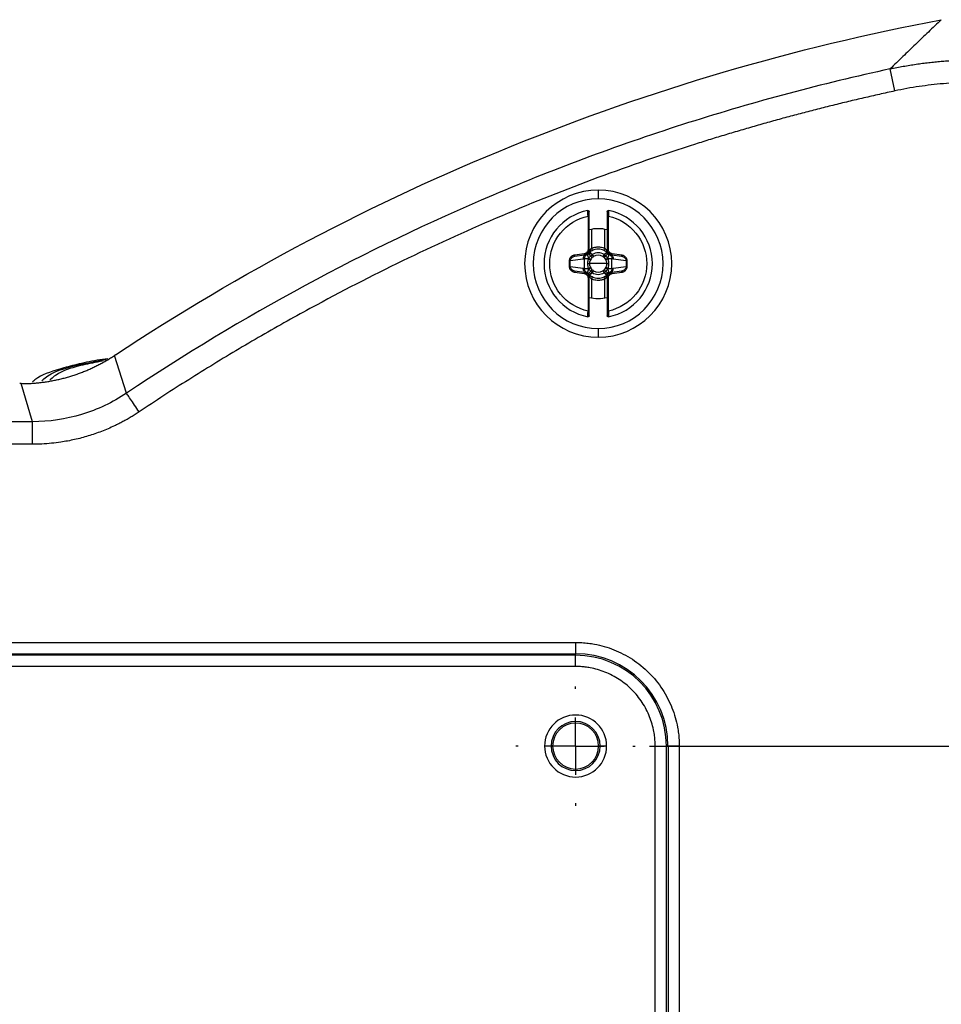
# Model space of a CAD drawing. Header units: millimetres. Extents: x 0 to 1118, y 0 to 864.
# Tile 25 of 48: x 522 to 604, y 264 to 351. Entities that reach past the tile are written whole.
import ezdxf

# ---------------------------------------------------------------- set-up
doc = ezdxf.new("R2010")
doc.units = ezdxf.units.MM
doc.linetypes.add('CENTERX2', pattern=[20.32, 12.7, -2.54, 2.54, -2.54])
doc.layers.add('CENTER', color=40, linetype='CENTERX2')
doc.layers.add('DIMENSIONS', color=140, linetype='Continuous', lineweight=25)
doc.styles.add('SLDTEXTSTYLE0', font='TXT', dxfattribs={"width": 0.75})
doc.dimstyles.new('SLDDIMSTYLE3', dxfattribs={"dimtxt": 10, "dimasz": 10, "dimexe": 0, "dimexo": 0.0625, "dimgap": 2.5, "dimtad": 0, "dimtih": 1, "dimtoh": 1, "dimdec": 1, "dimrnd": 1e-09, "dimzin": 4, "dimdsep": 46, "dimtxsty": 'SLDTEXTSTYLE0', "dimsah": 1, "dimcen": 0.09, "dimadec": 0, "dimazin": 1, "dimtfac": 1, "dimtdec": 1, "dimtmove": 0, "dimatfit": 0, "dimfxl": 0, "dimfrac": 2, "dimtolj": 1, "dimtzin": 12, "dimarcsym": 0})

# ---------------------------------------------------------------- blocks, each defined once
blk = doc.blocks.new('_D_16')
at = {"layer": 'DIMENSIONS'}
for p, q in [((668.762, 286.866), (668.762, 306.097)), ((578.018, 286.866), (671.937, 286.866)), ((655.831, 257.839), (652.785, 257.839)), ((652.785, 257.839), (652.785, 241.964)), ((681.693, 257.839), (684.739, 257.839)), ((684.739, 257.839), (684.739, 241.964)), ((652.785, 241.964), (655.831, 241.964)), ((684.739, 241.964), (681.693, 241.964)), ((575.478, 225.866), (671.937, 225.866)), ((668.762, 225.866), (668.762, 206.636))]:
    blk.add_line(p, q, dxfattribs=at)
for points in [[(668.762, 286.866), (670.3, 296.866), (667.224, 296.866)], [(668.762, 225.866), (667.224, 215.866), (670.3, 215.866)]]:
    blk.add_solid(points, dxfattribs=at)
at = {"layer": 'DIMENSIONS', "char_height": 10, "attachment_point": 1, "style": 'SLDTEXTSTYLE0'}
for s, insert in [('61.0', (655.831, 272.76)), ('2.40', (655.831, 254.854))]:
    blk.add_mtext(s, dxfattribs=dict(at, insert=insert))
blk = doc.blocks.new('SW_CENTERMARKSYMBOL_7')
at = {"layer": 'CENTER', "color": 0}
for p, q in [((0, 5.08), (0, 5.29)), ((0, 0), (0, 2.54)), ((-5.08, 0), (-5.29, 0)), ((0, 0), (-2.54, 0)), ((0, 0), (0, -2.54)), ((0, 0), (2.54, 0)), ((5.08, 0), (5.29, 0)), ((0, -5.08), (0, -5.29))]:
    blk.add_line(p, q, dxfattribs=at)

msp = doc.modelspace()

# ---------------------------------------------------------------- linework, layer by layer
for p, q in [((599.754, 344.949), (599.331, 346.9)), ((573.458, 336.154), (573.458, 335.386)), ((572.558, 333.841), (572.558, 330.901)), ((572.658, 330.901), (572.658, 333.841)), ((574.258, 333.841), (574.258, 330.901)), ((574.358, 330.901), (574.358, 333.841)), ((572.858, 332.681), (572.858, 330.995)), ((574.058, 330.995), (574.058, 332.678)), ((572.658, 330.736), (572.658, 330.901)), ((574.258, 330.901), (574.358, 330.901)), ((574.258, 330.901), (574.258, 330.736)), ((572.121, 330.047), (570.985, 329.887)), ((571.239, 330.252), (571.39, 330.299)), ((572.223, 330.515), (571.377, 330.396)), ((571.391, 330.297), (572.237, 330.416)), ((572.237, 330.416), (572.223, 330.515)), ((572.237, 330.416), (572.428, 330.443)), ((572.25, 329.199), (572.25, 330.074)), ((572.641, 330.593), (572.641, 330.593)), ((572.71, 330.681), (572.698, 330.672)), ((574.246, 330.65), (574.235, 330.66)), ((574.27, 330.611), (574.27, 330.611)), ((574.489, 330.443), (574.68, 330.416)), ((574.667, 329.199), (574.667, 330.074)), ((574.68, 330.416), (575.526, 330.297)), ((575.54, 330.396), (574.694, 330.515)), ((575.931, 329.887), (574.796, 330.047)), ((575.526, 330.297), (575.54, 330.396)), ((575.526, 330.299), (575.678, 330.252)), ((570.985, 329.887), (570.895, 329.887)), ((570.895, 329.887), (570.895, 329.385)), ((570.985, 329.385), (570.985, 329.887)), ((570.985, 329.385), (572.121, 329.226)), ((573.458, 329.636), (572.702, 329.636)), ((574.215, 329.636), (573.458, 329.636)), ((574.796, 329.226), (575.931, 329.385)), ((575.931, 329.887), (575.931, 329.385)), ((575.931, 329.385), (576.022, 329.385)), ((576.022, 329.385), (576.022, 329.887)), ((571.39, 328.974), (571.239, 329.021)), ((571.391, 328.976), (571.377, 328.877)), ((571.377, 328.877), (572.223, 328.758)), ((572.237, 328.857), (571.391, 328.976)), ((572.428, 328.83), (572.237, 328.857)), ((572.558, 328.371), (572.558, 325.432)), ((572.658, 328.371), (572.558, 328.371)), ((572.647, 328.662), (572.647, 328.662)), ((572.658, 328.371), (572.658, 328.537)), ((572.658, 325.432), (572.658, 328.371)), ((572.671, 328.622), (572.682, 328.612)), ((572.858, 328.278), (572.858, 326.591)), ((574.058, 326.595), (574.058, 328.278)), ((574.207, 328.592), (574.218, 328.601)), ((574.258, 328.537), (574.258, 328.371)), ((574.258, 328.371), (574.258, 325.432)), ((574.276, 328.68), (574.276, 328.679)), ((574.358, 325.432), (574.358, 328.371)), ((574.68, 328.857), (574.489, 328.83)), ((575.526, 328.976), (574.68, 328.857)), ((574.68, 328.857), (574.694, 328.758)), ((574.694, 328.758), (575.54, 328.877)), ((575.678, 329.021), (575.526, 328.974)), ((573.458, 323.886), (573.458, 323.118)), ((531.658, 318.149), (530.578, 321.485)), ((522.31, 318.996), (522.191, 318.996)), ((523.33, 315.621), (522.31, 318.996)), ((523.33, 315.621), (432.646, 315.621)), ((523.33, 313.623), (523.33, 315.621)), ((523.33, 313.623), (273.587, 313.623)), ((225.458, 296.051), (571.458, 296.051)), ((571.458, 296.051), (571.458, 295.052)), ((225.458, 295.052), (571.458, 295.052)), ((571.458, 294.916), (225.458, 294.916)), ((571.458, 294.916), (571.458, 295.052)), ((571.458, 293.917), (571.458, 294.916)), ((571.458, 293.917), (225.458, 293.917)), ((569.283, 286.866), (568.708, 286.866)), ((569.419, 286.866), (569.283, 286.866)), ((573.633, 286.866), (573.498, 286.866)), ((574.208, 286.866), (573.633, 286.866)), ((578.509, 286.866), (579.508, 286.866)), ((578.509, 225.866), (578.509, 286.866)), ((579.508, 286.866), (579.645, 286.866)), ((579.508, 225.866), (579.508, 286.866)), ((579.645, 286.866), (579.645, 225.866)), ((580.643, 286.866), (579.645, 286.866)), ((580.643, 286.866), (580.643, 225.866))]:
    msp.add_line(p, q)
for centre, radius, start, end in [((573.458, 329.636), 6.518, 90, 270), ((573.458, 329.636), 6.518, 270, 90), ((573.458, 329.636), 5.75, 90, 270), ((573.458, 329.636), 5.75, 270, 90), ((573.458, 329.636), 4.8, 101.03971, 258.96029), ((573.458, 329.636), 4.8, 281.03971, 78.96029), ((573.458, 329.636), 3.1, 75.04475, 104.95525), ((573.458, 329.636), 1.285, 66.17222, 113.82504), ((572.497, 330.073), 0.377, 100.54116, 183.93083), ((573.458, 329.636), 0.746, 56.66652, 123.04078), ((576.146, 329.244), 2.457, 151.033, 156.05923), ((577.433, 324.257), 6.587, 117.99226, 120.1657), ((569.483, 335.015), 6.587, 297.99226, 300.1657), ((574.42, 329.2), 0.377, 280.54116, 3.93083), ((570.771, 330.029), 2.457, 331.033, 336.05923), ((573.458, 329.636), 1.285, 246.17295, 293.82524), ((573.458, 329.636), 0.746, 236.66652, 303.04078), ((573.458, 329.636), 3.1, 255.04475, 284.95525), ((571.458, 286.866), 8.186, 0, 90), ((571.458, 286.866), 8.05, 0, 90), ((571.458, 286.866), 2.75, 0, 180), ((571.458, 286.866), 2.175, 0, 180), ((571.458, 286.866), 2.039, 0, 180), ((571.458, 286.866), 2.75, 180, 0), ((571.458, 286.866), 2.175, 180, 0), ((571.458, 286.866), 2.039, 180, 0)]:
    msp.add_arc(centre, radius, start, end)
for points, knots in [([(530.676, 321.549), (541.728, 328.861), (553.509, 335.071), (578.067, 345.042), (590.843, 348.803), (603.864, 351.266)], [0, 0, 0, 0, 0.5, 0.5, 1, 1, 1, 1]), ([(603.864, 351.266), (603.482, 350.902), (602.722, 350.177), (601.584, 349.084), (600.455, 347.994), (599.704, 347.264), (599.331, 346.9)], [0, 0, 0, 0, 0.254223, 0.505631, 0.754223, 1, 1, 1, 1]), ([(599.331, 346.9), (599.525, 346.942), (599.913, 347.024), (600.493, 347.134), (601.067, 347.233), (601.635, 347.322), (602.196, 347.4), (602.75, 347.469), (603.297, 347.527), (603.835, 347.577), (604.365, 347.617), (604.886, 347.649), (605.397, 347.673), (605.899, 347.689), (606.391, 347.697), (606.872, 347.699), (608.565, 347.682), (611.407, 347.468), (615.382, 346.7), (619.197, 345.499), (622.88, 343.852), (626.333, 341.805), (629.535, 339.369), (632.437, 336.582), (634.992, 333.487), (637.188, 330.102), (638.964, 326.518), (640.336, 322.709), (641.02, 319.798), (641.333, 317.84), (641.456, 316.92), (641.558, 315.963), (641.636, 314.969), (641.686, 313.941), (641.706, 312.882), (641.696, 311.794), (641.659, 311.061), (641.641, 310.69)], [0, 0, 0, 0, 0.009275, 0.018439, 0.027486, 0.036411, 0.045211, 0.053879, 0.062412, 0.070806, 0.079055, 0.087157, 0.095106, 0.102899, 0.110533, 0.118003, 0.125306, 0.189397, 0.250349, 0.313497, 0.375222, 0.437823, 0.500002, 0.562184, 0.624781, 0.68651, 0.749654, 0.810611, 0.874697, 0.888534, 0.902944, 0.917904, 0.933389, 0.94937, 0.965819, 0.982706, 1, 1, 1, 1]), ([(599.331, 346.9), (593.308, 345.592), (587.346, 344.003), (575.597, 340.27), (569.81, 338.127), (552.792, 330.896), (541.904, 325.001), (531.658, 318.149)], [0, 0, 0, 0, 0.25, 0.25, 0.5, 0.5, 1, 1, 1, 1]), ([(599.754, 344.949), (599.295, 344.848), (598.376, 344.646), (597.002, 344.331), (595.629, 344.008), (594.26, 343.674), (592.894, 343.33), (591.53, 342.977), (590.17, 342.614), (588.812, 342.242), (587.457, 341.859), (586.105, 341.467), (584.756, 341.065), (583.41, 340.653), (579.61, 339.461), (573.407, 337.329), (564.916, 333.955), (556.59, 330.185), (550.383, 327.015), (546.18, 324.705), (543.899, 323.412), (541.636, 322.089), (539.391, 320.735), (537.165, 319.351), (534.955, 317.939), (533.497, 316.972), (532.768, 316.489)], [0, 0, 0, 0, 0.019275, 0.03854, 0.057797, 0.077047, 0.096291, 0.11553, 0.134764, 0.153995, 0.173225, 0.192453, 0.21168, 0.230909, 0.250139, 0.374871, 0.499609, 0.624395, 0.749288, 0.785111, 0.820922, 0.856725, 0.892528, 0.928337, 0.964159, 1, 1, 1, 1]), ([(639.647, 310.808), (639.658, 311.003), (639.679, 311.394), (639.697, 311.979), (639.706, 312.565), (639.704, 313.149), (639.692, 313.733), (639.67, 314.316), (639.637, 314.899), (639.594, 315.481), (639.541, 316.063), (639.477, 316.643), (639.403, 317.224), (639.318, 317.803), (639.051, 319.439), (638.432, 322.104), (637.147, 325.686), (635.463, 329.097), (633.395, 332.287), (630.978, 335.22), (628.237, 337.852), (625.213, 340.153), (621.943, 342.089), (618.471, 343.639), (614.841, 344.776), (611.103, 345.493), (608.207, 345.704), (606.216, 345.704), (605.13, 345.668), (604.047, 345.596), (602.968, 345.489), (601.893, 345.346), (600.82, 345.17), (600.11, 345.022), (599.754, 344.949)], [0, 0, 0, 0, 0.009664, 0.0193109, 0.0289435, 0.038565, 0.0481784, 0.0577866, 0.0673926, 0.0769997, 0.0866106, 0.0962285, 0.1058564, 0.1154974, 0.1251543, 0.1877078, 0.2502508, 0.3127156, 0.3751789, 0.4375876, 0.5000019, 0.5624071, 0.624825, 0.6872793, 0.7497533, 0.8122872, 0.8748498, 0.8927685, 0.9106416, 0.9284883, 0.9463281, 0.9641805, 0.9820647, 1, 1, 1, 1]), ([(572.558, 325.432), (571.596, 325.638), (570.733, 326.167), (569.496, 327.698), (569.158, 328.652), (569.158, 330.62), (569.496, 331.575), (570.733, 333.105), (571.596, 333.635), (572.558, 333.841)], [0, 0, 0, 0, 0.25, 0.25, 0.5, 0.5, 0.75, 0.75, 1, 1, 1, 1]), ([(572.539, 334.347), (572.568, 334.353), (572.599, 334.345), (572.645, 334.308), (572.658, 334.279), (572.658, 334.249)], [0, 0, 0, 0, 0.5, 0.5, 1, 1, 1, 1]), ([(572.558, 333.841), (572.557, 333.863), (572.556, 333.906), (572.553, 333.968), (572.551, 334.025), (572.549, 334.077), (572.547, 334.123), (572.546, 334.165), (572.544, 334.222), (572.541, 334.286), (572.54, 334.338), (572.539, 334.344), (572.539, 334.347)], [0, 0, 0, 0, 0.08321, 0.162752, 0.23862, 0.310809, 0.379318, 0.444147, 0.505297, 0.673596, 0.838421, 1, 1, 1, 1]), ([(572.658, 333.841), (572.658, 333.841), (572.648, 333.841), (572.611, 333.841), (572.585, 333.841), (572.558, 333.841)], [0, 0, 0, 0, 0.5, 0.5, 1, 1, 1, 1]), ([(572.658, 333.841), (572.658, 333.947), (572.658, 334.053), (572.658, 334.204), (572.658, 334.249), (572.658, 334.249)], [0, 0, 0, 0, 0.5, 0.5, 1, 1, 1, 1]), ([(574.258, 334.249), (574.258, 334.279), (574.272, 334.308), (574.317, 334.345), (574.349, 334.353), (574.378, 334.347)], [0, 0, 0, 0, 0.5, 0.5, 1, 1, 1, 1]), ([(574.258, 334.249), (574.258, 334.249), (574.258, 334.204), (574.258, 334.053), (574.258, 333.947), (574.258, 333.841)], [0, 0, 0, 0, 0.5, 0.5, 1, 1, 1, 1]), ([(574.258, 333.841), (574.258, 333.841), (574.267, 333.841), (574.306, 333.841), (574.334, 333.841), (574.358, 333.841)], [0, 0, 0, 0, 0.5, 0.5, 1, 1, 1, 1]), ([(574.378, 334.347), (574.377, 334.347), (574.377, 334.345), (574.377, 334.332), (574.376, 334.312), (574.375, 334.283), (574.374, 334.246), (574.372, 334.191), (574.369, 334.107), (574.364, 333.985), (574.36, 333.891), (574.358, 333.841)], [0, 0, 0, 0, 0.080565, 0.1619191, 0.2440947, 0.3271218, 0.4110277, 0.495836, 0.6439592, 0.8120333, 1, 1, 1, 1]), ([(574.358, 333.841), (575.321, 333.635), (576.183, 333.105), (577.421, 331.575), (577.758, 330.62), (577.758, 328.652), (577.421, 327.698), (576.183, 326.167), (575.321, 325.638), (574.358, 325.432)], [0, 0, 0, 0, 0.25, 0.25, 0.5, 0.5, 0.75, 0.75, 1, 1, 1, 1]), ([(572.558, 330.901), (572.558, 330.808), (572.524, 330.715), (572.402, 330.575), (572.315, 330.528), (572.223, 330.515)], [0, 0, 0, 0, 0.5, 0.5, 1, 1, 1, 1]), ([(572.658, 330.901), (572.657, 330.878), (572.655, 330.831), (572.64, 330.762), (572.615, 330.696), (572.582, 330.635), (572.54, 330.579), (572.49, 330.529), (572.433, 330.487), (572.372, 330.454), (572.306, 330.429), (572.26, 330.42), (572.237, 330.416)], [0, 0, 0, 0, 0.100222, 0.200291, 0.300246, 0.400125, 0.499968, 0.599814, 0.699701, 0.799668, 0.899755, 1, 1, 1, 1]), ([(572.658, 330.901), (572.658, 330.901), (572.649, 330.901), (572.61, 330.901), (572.582, 330.901), (572.558, 330.901)], [0, 0, 0, 0, 0.5, 0.5, 1, 1, 1, 1]), ([(572.858, 330.995), (572.897, 331.011), (572.973, 331.042), (573.091, 331.077), (573.212, 331.103), (573.334, 331.118), (573.486, 331.124), (573.664, 331.112), (573.867, 331.071), (573.994, 331.02), (574.058, 330.995)], [0, 0, 0, 0, 0.1006569, 0.2002973, 0.2996195, 0.399329, 0.5001226, 0.6671966, 0.8327338, 1, 1, 1, 1]), ([(572.858, 330.995), (572.88, 330.947), (572.901, 330.899), (572.931, 330.831), (572.939, 330.812), (572.939, 330.812)], [0, 0, 0, 0, 0.5, 0.5, 1, 1, 1, 1]), ([(573.977, 330.812), (573.977, 330.812), (573.986, 330.831), (574.016, 330.899), (574.037, 330.947), (574.058, 330.995)], [0, 0, 0, 0, 0.5, 0.5, 1, 1, 1, 1]), ([(574.68, 330.416), (574.657, 330.42), (574.611, 330.429), (574.545, 330.454), (574.483, 330.487), (574.427, 330.529), (574.353, 330.603), (574.28, 330.724), (574.259, 330.841), (574.258, 330.9), (574.258, 330.901)], [0, 0, 0, 0, 0.100429, 0.200709, 0.300879, 0.400977, 0.501043, 0.747195, 0.993978, 1, 1, 1, 1]), ([(574.694, 330.515), (574.602, 330.528), (574.515, 330.575), (574.393, 330.715), (574.358, 330.808), (574.358, 330.901)], [0, 0, 0, 0, 0.5, 0.5, 1, 1, 1, 1]), ([(571.377, 330.396), (571.35, 330.391), (571.299, 330.382), (571.226, 330.356), (571.159, 330.323), (571.099, 330.284), (571.048, 330.24), (571.003, 330.191), (570.967, 330.14), (570.939, 330.088), (570.918, 330.036), (570.904, 329.985), (570.896, 329.935), (570.895, 329.903), (570.895, 329.887)], [0, 0, 0, 0, 0.104916, 0.205926, 0.303004, 0.396206, 0.485501, 0.570922, 0.652393, 0.729926, 0.803479, 0.873053, 0.938604, 1, 1, 1, 1]), ([(570.985, 329.887), (570.986, 329.99), (571.034, 330.09), (571.185, 330.236), (571.286, 330.282), (571.391, 330.297)], [0, 0, 0, 0, 0.5, 0.5, 1, 1, 1, 1]), ([(571.391, 330.297), (571.391, 330.297), (571.389, 330.307), (571.384, 330.345), (571.38, 330.373), (571.377, 330.396)], [0, 0, 0, 0, 0.5, 0.5, 1, 1, 1, 1]), ([(572.25, 330.074), (572.249, 330.096), (572.249, 330.136), (572.263, 330.214), (572.292, 330.288), (572.338, 330.354), (572.381, 330.396), (572.432, 330.432), (572.47, 330.447), (572.491, 330.455)], [0, 0, 0, 0, 0.130826, 0.235825, 0.47108, 0.603467, 0.735804, 0.85261, 1, 1, 1, 1]), ([(572.575, 330.074), (572.506, 330.074), (572.439, 330.074), (572.325, 330.074), (572.279, 330.074), (572.25, 330.074)], [0, 0, 0, 0, 0.5, 0.5, 1, 1, 1, 1]), ([(572.491, 330.455), (572.509, 330.462), (572.545, 330.476), (572.574, 330.501), (572.588, 330.513)], [0, 0, 0, 0, 0.507, 1, 1, 1, 1]), ([(572.491, 330.455), (572.492, 330.454), (572.492, 330.452), (572.495, 330.441), (572.501, 330.423), (572.51, 330.396), (572.522, 330.358), (572.538, 330.31), (572.555, 330.254), (572.576, 330.189), (572.59, 330.144), (572.598, 330.119)], [0, 0, 0, 0, 0.092239, 0.184572, 0.28143, 0.385977, 0.500101, 0.61655, 0.750057, 0.861085, 1, 1, 1, 1]), ([(572.575, 330.074), (572.564, 330.031), (572.545, 329.951), (572.527, 329.837), (572.517, 329.734), (572.516, 329.669), (572.516, 329.636)], [0, 0, 0, 0, 0.299652, 0.55453, 0.781678, 1, 1, 1, 1]), ([(572.588, 330.513), (572.599, 330.525), (572.62, 330.549), (572.634, 330.578), (572.641, 330.593)], [0, 0, 0, 0, 0.49734, 1, 1, 1, 1]), ([(572.588, 330.513), (572.59, 330.511), (572.609, 330.492), (572.685, 330.415), (572.741, 330.359), (572.796, 330.303)], [0, 0, 0, 0, 0.5, 0.5, 1, 1, 1, 1]), ([(572.796, 330.303), (572.782, 330.288), (572.75, 330.258), (572.709, 330.219), (572.656, 330.174), (572.622, 330.141), (572.598, 330.119)], [0, 0, 0, 0, 0.230367, 0.480028, 0.633695, 1, 1, 1, 1]), ([(572.622, 330.592), (572.629, 330.607), (572.643, 330.637), (572.656, 330.685), (572.658, 330.719), (572.658, 330.736)], [0, 0, 0, 0, 0.323707, 0.656853, 1, 1, 1, 1]), ([(572.669, 330.736), (572.668, 330.729), (572.664, 330.703), (572.654, 330.664), (572.638, 330.623), (572.627, 330.602), (572.622, 330.592)], [0, 0, 0, 0, 0.152184, 0.530321, 0.785824, 1, 1, 1, 1]), ([(572.641, 330.593), (572.641, 330.593), (572.642, 330.592), (572.649, 330.589), (572.662, 330.582), (572.688, 330.569), (572.733, 330.544), (572.81, 330.501), (572.882, 330.453), (572.917, 330.43)], [0, 0, 0, 0, 0.06245, 0.125023, 0.250177, 0.368925, 0.500322, 0.756826, 1, 1, 1, 1]), ([(572.642, 330.619), (572.645, 330.622), (572.65, 330.629), (572.657, 330.636), (572.661, 330.64)], [0, 0, 0, 0, 0.509187, 1, 1, 1, 1]), ([(572.716, 330.829), (572.727, 330.8), (572.733, 330.766), (572.726, 330.708), (572.713, 330.683), (572.693, 330.669)], [0, 0, 0, 0, 0.5, 0.5, 1, 1, 1, 1]), ([(572.693, 330.669), (572.705, 330.677), (572.728, 330.694), (572.767, 330.72), (572.814, 330.749), (572.871, 330.78), (572.917, 330.801), (572.939, 330.812)], [0, 0, 0, 0, 0.177982, 0.353743, 0.527652, 0.762772, 1, 1, 1, 1]), ([(572.71, 330.681), (572.711, 330.68), (572.713, 330.678), (572.725, 330.665), (572.746, 330.644), (572.782, 330.607), (572.844, 330.543), (572.903, 330.476), (572.937, 330.438)], [0, 0, 0, 0, 0.111026, 0.230944, 0.359666, 0.497271, 0.712512, 1, 1, 1, 1]), ([(572.917, 330.43), (572.896, 330.407), (572.856, 330.364), (572.815, 330.322), (572.796, 330.303)], [0, 0, 0, 0, 0.536732, 1, 1, 1, 1]), ([(573.984, 330.436), (573.83, 330.537), (573.646, 330.593), (573.276, 330.594), (573.092, 330.539), (572.937, 330.438)], [0, 0, 0, 0, 0.5, 0.5, 1, 1, 1, 1]), ([(573.977, 330.812), (573.992, 330.805), (574.024, 330.79), (574.074, 330.765), (574.145, 330.724), (574.205, 330.683), (574.239, 330.657), (574.248, 330.65)], [0, 0, 0, 0, 0.135654, 0.293465, 0.474264, 0.863534, 1, 1, 1, 1]), ([(573.984, 330.436), (573.999, 330.451), (574.027, 330.478), (574.066, 330.515), (574.098, 330.544), (574.124, 330.567), (574.144, 330.585), (574.18, 330.616), (574.223, 330.651), (574.231, 330.657), (574.235, 330.66)], [0, 0, 0, 0, 0.116826, 0.221027, 0.312349, 0.390766, 0.456277, 0.508858, 0.774523, 1, 1, 1, 1]), ([(573.996, 330.433), (574.013, 330.446), (574.048, 330.472), (574.098, 330.507), (574.146, 330.539), (574.202, 330.575), (574.255, 330.604), (574.265, 330.608), (574.27, 330.611)], [0, 0, 0, 0, 0.120273, 0.245486, 0.3742, 0.504709, 0.759651, 1, 1, 1, 1]), ([(574.12, 330.303), (574.101, 330.323), (574.069, 330.355), (574.027, 330.398), (574.006, 330.423), (573.996, 330.433)], [0, 0, 0, 0, 0.458667, 0.760554, 1, 1, 1, 1]), ([(574.329, 330.513), (574.327, 330.511), (574.307, 330.491), (574.23, 330.414), (574.175, 330.358), (574.12, 330.303)], [0, 0, 0, 0, 0.5, 0.5, 1, 1, 1, 1]), ([(574.319, 330.119), (574.302, 330.134), (574.267, 330.167), (574.2, 330.227), (574.151, 330.273), (574.12, 330.303)], [0, 0, 0, 0, 0.255023, 0.528662, 1, 1, 1, 1]), ([(574.248, 330.65), (574.228, 330.666), (574.214, 330.69), (574.203, 330.748), (574.206, 330.779), (574.215, 330.808)], [0, 0, 0, 0, 0.5, 0.5, 1, 1, 1, 1]), ([(574.288, 330.606), (574.282, 330.619), (574.269, 330.647), (574.257, 330.691), (574.252, 330.721), (574.249, 330.736)], [0, 0, 0, 0, 0.3233, 0.659901, 1, 1, 1, 1]), ([(574.258, 330.736), (574.258, 330.735), (574.258, 330.712), (574.263, 330.667), (574.28, 330.626), (574.288, 330.606)], [0, 0, 0, 0, 0.019293, 0.519732, 1, 1, 1, 1]), ([(574.26, 330.639), (574.263, 330.637), (574.268, 330.631), (574.273, 330.626), (574.275, 330.623)], [0, 0, 0, 0, 0.465236, 1, 1, 1, 1]), ([(574.27, 330.611), (574.277, 330.592), (574.29, 330.556), (574.316, 330.528), (574.329, 330.513)], [0, 0, 0, 0, 0.5061076, 1, 1, 1, 1]), ([(574.319, 330.119), (574.324, 330.136), (574.335, 330.168), (574.348, 330.212), (574.364, 330.26), (574.379, 330.31), (574.398, 330.368), (574.413, 330.416), (574.424, 330.448), (574.425, 330.453), (574.425, 330.455)], [0, 0, 0, 0, 0.095827, 0.179251, 0.250284, 0.383821, 0.500387, 0.684925, 0.846606, 1, 1, 1, 1]), ([(574.329, 330.513), (574.343, 330.501), (574.372, 330.476), (574.407, 330.462), (574.425, 330.455)], [0, 0, 0, 0, 0.492819, 1, 1, 1, 1]), ([(574.667, 330.074), (574.638, 330.074), (574.592, 330.074), (574.478, 330.074), (574.411, 330.074), (574.342, 330.074)], [0, 0, 0, 0, 0.5, 0.5, 1, 1, 1, 1]), ([(574.401, 329.636), (574.401, 329.669), (574.399, 329.736), (574.389, 329.839), (574.372, 329.953), (574.352, 330.031), (574.342, 330.074)], [0, 0, 0, 0, 0.2209442, 0.4509199, 0.7038917, 1, 1, 1, 1]), ([(574.425, 330.455), (574.441, 330.449), (574.47, 330.438), (574.517, 330.41), (574.564, 330.371), (574.618, 330.301), (574.652, 330.223), (574.667, 330.14), (574.667, 330.098), (574.667, 330.074)], [0, 0, 0, 0, 0.108447, 0.199934, 0.350086, 0.500235, 0.749799, 0.860378, 1, 1, 1, 1]), ([(574.489, 330.443), (574.575, 330.431), (574.656, 330.383), (574.768, 330.239), (574.798, 330.143), (574.796, 330.047)], [0, 0, 0, 0, 0.5, 0.5, 1, 1, 1, 1]), ([(574.68, 330.416), (574.68, 330.416), (574.682, 330.426), (574.687, 330.464), (574.691, 330.492), (574.694, 330.515)], [0, 0, 0, 0, 0.5, 0.5, 1, 1, 1, 1]), ([(575.526, 330.297), (575.631, 330.282), (575.732, 330.236), (575.883, 330.09), (575.931, 329.99), (575.931, 329.887)], [0, 0, 0, 0, 0.5, 0.5, 1, 1, 1, 1]), ([(576.022, 329.887), (576.021, 329.908), (576.019, 329.952), (576.005, 330.02), (575.978, 330.09), (575.939, 330.159), (575.885, 330.225), (575.817, 330.285), (575.736, 330.336), (575.643, 330.376), (575.575, 330.389), (575.54, 330.396)], [0, 0, 0, 0, 0.082999, 0.173132, 0.270354, 0.374602, 0.485815, 0.60395, 0.728998, 0.860991, 1, 1, 1, 1]), ([(570.895, 329.385), (570.895, 329.364), (570.897, 329.32), (570.912, 329.253), (570.938, 329.183), (570.978, 329.114), (571.032, 329.047), (571.1, 328.987), (571.181, 328.936), (571.274, 328.896), (571.342, 328.883), (571.377, 328.877)], [0, 0, 0, 0, 0.082999, 0.173132, 0.270354, 0.374602, 0.485815, 0.60395, 0.728998, 0.860991, 1, 1, 1, 1]), ([(570.985, 329.385), (570.978, 329.385), (570.966, 329.385), (570.934, 329.385), (570.914, 329.385), (570.895, 329.385)], [0, 0, 0, 0, 0.5, 0.5, 1, 1, 1, 1]), ([(571.391, 328.976), (571.286, 328.99), (571.185, 329.037), (571.034, 329.182), (570.986, 329.283), (570.985, 329.385)], [0, 0, 0, 0, 0.5, 0.5, 1, 1, 1, 1]), ([(572.428, 328.83), (572.342, 328.842), (572.261, 328.89), (572.149, 329.034), (572.119, 329.13), (572.121, 329.226)], [0, 0, 0, 0, 0.5, 0.5, 1, 1, 1, 1]), ([(572.491, 328.817), (572.476, 328.823), (572.447, 328.834), (572.4, 328.862), (572.353, 328.902), (572.298, 328.971), (572.265, 329.05), (572.249, 329.132), (572.25, 329.175), (572.25, 329.199)], [0, 0, 0, 0, 0.108448, 0.199934, 0.350086, 0.500235, 0.749799, 0.860378, 1, 1, 1, 1]), ([(572.25, 329.199), (572.279, 329.199), (572.325, 329.199), (572.439, 329.199), (572.506, 329.199), (572.575, 329.199)], [0, 0, 0, 0, 0.5, 0.5, 1, 1, 1, 1]), ([(572.598, 329.154), (572.592, 329.137), (572.582, 329.104), (572.568, 329.061), (572.553, 329.013), (572.538, 328.963), (572.519, 328.905), (572.504, 328.857), (572.493, 328.824), (572.492, 328.82), (572.491, 328.817)], [0, 0, 0, 0, 0.095827, 0.179251, 0.250284, 0.383821, 0.500387, 0.684925, 0.846606, 1, 1, 1, 1]), ([(572.516, 329.636), (572.516, 329.604), (572.517, 329.537), (572.528, 329.434), (572.545, 329.32), (572.565, 329.241), (572.575, 329.199)], [0, 0, 0, 0, 0.220944, 0.45092, 0.703892, 1, 1, 1, 1]), ([(572.598, 329.154), (572.615, 329.138), (572.65, 329.106), (572.717, 329.046), (572.766, 328.999), (572.796, 328.97)], [0, 0, 0, 0, 0.255023, 0.528662, 1, 1, 1, 1]), ([(574.12, 328.97), (574.135, 328.984), (574.166, 329.014), (574.208, 329.054), (574.261, 329.099), (574.295, 329.131), (574.319, 329.154)], [0, 0, 0, 0, 0.230367, 0.480028, 0.633695, 1, 1, 1, 1]), ([(574.425, 328.817), (574.425, 328.818), (574.425, 328.82), (574.421, 328.831), (574.415, 328.85), (574.406, 328.877), (574.395, 328.914), (574.379, 328.963), (574.362, 329.019), (574.341, 329.084), (574.327, 329.129), (574.319, 329.154)], [0, 0, 0, 0, 0.092239, 0.1845722, 0.2814297, 0.3859774, 0.5001016, 0.61655, 0.7500575, 0.8610852, 1, 1, 1, 1]), ([(574.342, 329.199), (574.352, 329.242), (574.372, 329.321), (574.389, 329.435), (574.399, 329.538), (574.401, 329.604), (574.401, 329.636)], [0, 0, 0, 0, 0.299652, 0.55453, 0.781678, 1, 1, 1, 1]), ([(574.342, 329.199), (574.411, 329.199), (574.478, 329.199), (574.592, 329.199), (574.638, 329.199), (574.667, 329.199)], [0, 0, 0, 0, 0.5, 0.5, 1, 1, 1, 1]), ([(574.667, 329.199), (574.667, 329.176), (574.667, 329.136), (574.654, 329.058), (574.625, 328.985), (574.579, 328.919), (574.536, 328.877), (574.485, 328.841), (574.447, 328.826), (574.425, 328.817)], [0, 0, 0, 0, 0.130826, 0.235825, 0.47108, 0.603467, 0.735804, 0.85261, 1, 1, 1, 1]), ([(575.931, 329.385), (575.931, 329.283), (575.883, 329.182), (575.732, 329.037), (575.631, 328.99), (575.526, 328.976)], [0, 0, 0, 0, 0.5, 0.5, 1, 1, 1, 1]), ([(575.54, 328.877), (575.566, 328.881), (575.618, 328.89), (575.691, 328.916), (575.758, 328.949), (575.817, 328.989), (575.869, 329.033), (575.913, 329.081), (575.95, 329.132), (575.978, 329.184), (575.999, 329.237), (576.013, 329.288), (576.021, 329.338), (576.022, 329.37), (576.022, 329.385)], [0, 0, 0, 0, 0.104916, 0.205926, 0.303004, 0.396206, 0.485501, 0.570922, 0.652393, 0.729926, 0.803479, 0.873053, 0.938604, 1, 1, 1, 1]), ([(575.931, 329.887), (575.939, 329.887), (575.951, 329.887), (575.983, 329.887), (576.003, 329.887), (576.022, 329.887)], [0, 0, 0, 0, 0.5, 0.5, 1, 1, 1, 1]), ([(572.237, 328.857), (572.237, 328.857), (572.235, 328.847), (572.23, 328.808), (572.226, 328.781), (572.223, 328.758)], [0, 0, 0, 0, 0.5, 0.5, 1, 1, 1, 1]), ([(572.223, 328.758), (572.315, 328.745), (572.402, 328.698), (572.524, 328.557), (572.558, 328.464), (572.558, 328.371)], [0, 0, 0, 0, 0.5, 0.5, 1, 1, 1, 1]), ([(572.237, 328.857), (572.26, 328.852), (572.306, 328.844), (572.372, 328.819), (572.433, 328.786), (572.49, 328.744), (572.54, 328.694), (572.582, 328.638), (572.615, 328.576), (572.64, 328.51), (572.655, 328.442), (572.657, 328.395), (572.658, 328.371)], [0, 0, 0, 0, 0.100222, 0.200291, 0.300246, 0.400125, 0.499968, 0.599814, 0.699701, 0.799668, 0.899755, 1, 1, 1, 1]), ([(572.588, 328.759), (572.574, 328.772), (572.545, 328.797), (572.509, 328.811), (572.491, 328.817)], [0, 0, 0, 0, 0.492809, 1, 1, 1, 1]), ([(572.588, 328.759), (572.59, 328.761), (572.61, 328.781), (572.686, 328.859), (572.742, 328.915), (572.796, 328.97)], [0, 0, 0, 0, 0.5, 0.5, 1, 1, 1, 1]), ([(572.647, 328.662), (572.64, 328.68), (572.626, 328.716), (572.601, 328.745), (572.588, 328.759)], [0, 0, 0, 0, 0.506108, 1, 1, 1, 1]), ([(572.658, 328.537), (572.657, 328.56), (572.654, 328.605), (572.637, 328.647), (572.629, 328.667)], [0, 0, 0, 0, 0.510477, 1, 1, 1, 1]), ([(572.629, 328.667), (572.635, 328.653), (572.647, 328.626), (572.66, 328.582), (572.665, 328.552), (572.668, 328.537)], [0, 0, 0, 0, 0.323353, 0.659953, 1, 1, 1, 1]), ([(572.656, 328.633), (572.654, 328.636), (572.648, 328.642), (572.644, 328.647), (572.642, 328.65)], [0, 0, 0, 0, 0.470862, 1, 1, 1, 1]), ([(572.92, 328.839), (572.903, 328.826), (572.869, 328.801), (572.818, 328.766), (572.77, 328.734), (572.715, 328.698), (572.661, 328.669), (572.652, 328.664), (572.647, 328.662)], [0, 0, 0, 0, 0.120273, 0.245486, 0.3742, 0.504709, 0.759651, 1, 1, 1, 1]), ([(572.669, 328.623), (572.689, 328.607), (572.703, 328.582), (572.714, 328.525), (572.711, 328.493), (572.702, 328.465)], [0, 0, 0, 0, 0.5, 0.5, 1, 1, 1, 1]), ([(572.939, 328.461), (572.924, 328.468), (572.892, 328.482), (572.843, 328.508), (572.772, 328.549), (572.711, 328.59), (572.677, 328.616), (572.669, 328.623)], [0, 0, 0, 0, 0.135621, 0.293429, 0.474253, 0.863571, 1, 1, 1, 1]), ([(572.933, 328.837), (572.918, 328.822), (572.889, 328.794), (572.851, 328.758), (572.819, 328.728), (572.793, 328.705), (572.773, 328.688), (572.736, 328.656), (572.694, 328.622), (572.686, 328.615), (572.682, 328.612)], [0, 0, 0, 0, 0.116826, 0.221027, 0.312349, 0.390766, 0.456277, 0.508858, 0.774523, 1, 1, 1, 1]), ([(572.796, 328.97), (572.816, 328.95), (572.848, 328.917), (572.889, 328.874), (572.911, 328.85), (572.92, 328.839)], [0, 0, 0, 0, 0.458667, 0.760554, 1, 1, 1, 1]), ([(572.939, 328.461), (572.939, 328.461), (572.931, 328.441), (572.901, 328.373), (572.88, 328.326), (572.858, 328.278)], [0, 0, 0, 0, 0.5, 0.5, 1, 1, 1, 1]), ([(574.058, 328.278), (574.02, 328.262), (573.944, 328.23), (573.825, 328.195), (573.705, 328.17), (573.582, 328.155), (573.431, 328.148), (573.253, 328.161), (573.05, 328.202), (572.922, 328.253), (572.858, 328.278)], [0, 0, 0, 0, 0.100657, 0.200297, 0.29962, 0.399329, 0.500123, 0.667197, 0.832734, 1, 1, 1, 1]), ([(572.933, 328.837), (573.087, 328.735), (573.271, 328.68), (573.641, 328.679), (573.825, 328.733), (573.98, 328.834)], [0, 0, 0, 0, 0.5, 0.5, 1, 1, 1, 1]), ([(574.223, 328.604), (574.212, 328.595), (574.189, 328.579), (574.15, 328.553), (574.103, 328.524), (574.045, 328.492), (574, 328.471), (573.977, 328.461)], [0, 0, 0, 0, 0.1779807, 0.353741, 0.5276492, 0.7627602, 1, 1, 1, 1]), ([(574.058, 328.278), (574.037, 328.326), (574.016, 328.373), (573.986, 328.441), (573.977, 328.461), (573.977, 328.461)], [0, 0, 0, 0, 0.5, 0.5, 1, 1, 1, 1]), ([(574.207, 328.592), (574.206, 328.593), (574.204, 328.595), (574.191, 328.608), (574.17, 328.629), (574.134, 328.665), (574.073, 328.73), (574.014, 328.796), (573.98, 328.834)], [0, 0, 0, 0, 0.111026, 0.230944, 0.359666, 0.497271, 0.712512, 1, 1, 1, 1]), ([(574, 328.843), (574.021, 328.866), (574.061, 328.908), (574.101, 328.95), (574.12, 328.97)], [0, 0, 0, 0, 0.536732, 1, 1, 1, 1]), ([(574.276, 328.68), (574.275, 328.68), (574.274, 328.68), (574.268, 328.683), (574.255, 328.69), (574.229, 328.704), (574.183, 328.729), (574.107, 328.772), (574.035, 328.82), (574, 328.843)], [0, 0, 0, 0, 0.06245, 0.125023, 0.250177, 0.368925, 0.500322, 0.756826, 1, 1, 1, 1]), ([(574.329, 328.759), (574.327, 328.761), (574.308, 328.781), (574.231, 328.858), (574.176, 328.914), (574.12, 328.97)], [0, 0, 0, 0, 0.5, 0.5, 1, 1, 1, 1]), ([(574.2, 328.443), (574.189, 328.473), (574.184, 328.506), (574.191, 328.565), (574.204, 328.589), (574.223, 328.604)], [0, 0, 0, 0, 0.5, 0.5, 1, 1, 1, 1]), ([(574.247, 328.537), (574.249, 328.544), (574.253, 328.57), (574.263, 328.609), (574.278, 328.649), (574.29, 328.67), (574.295, 328.68)], [0, 0, 0, 0, 0.152184, 0.530322, 0.785831, 1, 1, 1, 1]), ([(574.274, 328.654), (574.272, 328.65), (574.266, 328.644), (574.259, 328.636), (574.256, 328.633)], [0, 0, 0, 0, 0.509187, 1, 1, 1, 1]), ([(574.258, 328.371), (574.258, 328.373), (574.258, 328.413), (574.269, 328.492), (574.31, 328.601), (574.376, 328.698), (574.463, 328.775), (574.566, 328.833), (574.642, 328.849), (574.68, 328.857)], [0, 0, 0, 0, 0.006018, 0.171952, 0.337541, 0.502963, 0.668396, 0.834016, 1, 1, 1, 1]), ([(574.295, 328.68), (574.289, 328.669), (574.278, 328.647), (574.264, 328.601), (574.258, 328.563), (574.258, 328.537), (574.258, 328.537)], [0, 0, 0, 0, 0.24212, 0.489491, 0.98262, 1, 1, 1, 1]), ([(574.258, 328.371), (574.258, 328.371), (574.268, 328.371), (574.307, 328.371), (574.335, 328.371), (574.358, 328.371)], [0, 0, 0, 0, 0.5, 0.5, 1, 1, 1, 1]), ([(574.329, 328.759), (574.318, 328.748), (574.296, 328.724), (574.283, 328.694), (574.276, 328.68)], [0, 0, 0, 0, 0.4973388, 1, 1, 1, 1]), ([(574.425, 328.817), (574.407, 328.811), (574.372, 328.797), (574.343, 328.772), (574.329, 328.759)], [0, 0, 0, 0, 0.50699, 1, 1, 1, 1]), ([(574.358, 328.371), (574.358, 328.464), (574.393, 328.557), (574.515, 328.698), (574.602, 328.745), (574.694, 328.758)], [0, 0, 0, 0, 0.5, 0.5, 1, 1, 1, 1]), ([(575.526, 328.976), (575.526, 328.976), (575.527, 328.966), (575.533, 328.927), (575.537, 328.9), (575.54, 328.877)], [0, 0, 0, 0, 0.5, 0.5, 1, 1, 1, 1]), ([(572.539, 324.925), (572.539, 324.926), (572.539, 324.928), (572.54, 324.94), (572.54, 324.961), (572.541, 324.99), (572.543, 325.027), (572.545, 325.082), (572.548, 325.166), (572.552, 325.288), (572.556, 325.382), (572.558, 325.432)], [0, 0, 0, 0, 0.080565, 0.1619191, 0.2440947, 0.3271218, 0.4110277, 0.495836, 0.6439592, 0.8120333, 1, 1, 1, 1]), ([(572.658, 325.023), (572.658, 324.994), (572.645, 324.965), (572.599, 324.927), (572.568, 324.919), (572.539, 324.925)], [0, 0, 0, 0, 0.5, 0.5, 1, 1, 1, 1]), ([(572.658, 325.432), (572.658, 325.432), (572.649, 325.432), (572.611, 325.432), (572.583, 325.432), (572.558, 325.432)], [0, 0, 0, 0, 0.5, 0.5, 1, 1, 1, 1]), ([(572.658, 325.023), (572.658, 325.023), (572.658, 325.068), (572.658, 325.22), (572.658, 325.326), (572.658, 325.432)], [0, 0, 0, 0, 0.5, 0.5, 1, 1, 1, 1]), ([(574.358, 325.432), (574.334, 325.432), (574.306, 325.432), (574.267, 325.432), (574.258, 325.432), (574.258, 325.432)], [0, 0, 0, 0, 0.5, 0.5, 1, 1, 1, 1]), ([(574.258, 325.432), (574.258, 325.326), (574.258, 325.22), (574.258, 325.068), (574.258, 325.023), (574.258, 325.023)], [0, 0, 0, 0, 0.5, 0.5, 1, 1, 1, 1]), ([(574.378, 324.925), (574.349, 324.919), (574.317, 324.927), (574.272, 324.965), (574.258, 324.994), (574.258, 325.023)], [0, 0, 0, 0, 0.5, 0.5, 1, 1, 1, 1]), ([(574.358, 325.432), (574.359, 325.41), (574.361, 325.367), (574.364, 325.305), (574.366, 325.248), (574.368, 325.196), (574.37, 325.149), (574.371, 325.108), (574.373, 325.05), (574.375, 324.987), (574.377, 324.935), (574.377, 324.928), (574.378, 324.925)], [0, 0, 0, 0, 0.08321, 0.162752, 0.23862, 0.310809, 0.379318, 0.444147, 0.505297, 0.673596, 0.838421, 1, 1, 1, 1]), ([(522.31, 318.996), (522.441, 318.997), (522.704, 318.999), (523.098, 319.015), (523.493, 319.041), (523.889, 319.078), (524.284, 319.125), (524.678, 319.183), (525.072, 319.251), (525.464, 319.33), (525.855, 319.419), (526.243, 319.519), (526.628, 319.63), (527.01, 319.751), (527.389, 319.881), (527.764, 320.022), (528.135, 320.173), (528.501, 320.333), (528.862, 320.503), (529.217, 320.681), (529.567, 320.869), (529.911, 321.066), (530.248, 321.27), (530.469, 321.413), (530.578, 321.485)], [0, 0, 0, 0, 0.0449, 0.089957, 0.135155, 0.180481, 0.225919, 0.271452, 0.317067, 0.362745, 0.408473, 0.454232, 0.500008, 0.545783, 0.591542, 0.637269, 0.682947, 0.72856, 0.774092, 0.819528, 0.864852, 0.910048, 0.955103, 1, 1, 1, 1]), ([(529.992, 321.209), (529.68, 321.162), (528.679, 321.011), (527.248, 320.707), (525.314, 320.177), (523.917, 319.704), (523.421, 319.23), (523.335, 319.147)], [0, 0, 0, 0, 0.100163, 0.321216, 0.531199, 0.91807, 1, 1, 1, 1]), ([(524.139, 319.261), (524.401, 319.491), (524.928, 319.952), (526.935, 320.611), (528.919, 320.971), (529.841, 321.139)], [0, 0, 0, 0, 0.347713, 0.696976, 1, 1, 1, 1]), ([(529.538, 320.996), (528.926, 320.883), (527.293, 320.578), (525.589, 319.986), (525.111, 319.533), (524.872, 319.306)], [0, 0, 0, 0, 0.230449, 0.614908, 1, 1, 1, 1]), ([(531.658, 318.149), (530.436, 317.331), (529.09, 316.694), (526.274, 315.839), (524.801, 315.62), (523.33, 315.621)], [0, 0, 0, 0, 0.5, 0.5, 1, 1, 1, 1]), ([(532.768, 316.489), (532.641, 316.679), (532.504, 316.884), (532.238, 317.281), (532.11, 317.473), (531.896, 317.793), (531.81, 317.922), (531.695, 318.094), (531.665, 318.139), (531.658, 318.149)], [0, 0, 0, 0, 0.25, 0.25, 0.5, 0.5, 0.75, 0.75, 1, 1, 1, 1]), ([(532.768, 316.489), (532.652, 316.412), (532.42, 316.259), (532.065, 316.041), (531.705, 315.83), (531.34, 315.629), (530.969, 315.437), (530.345, 315.132), (529.45, 314.748), (528.267, 314.341), (527.057, 314.021), (525.963, 313.818), (524.997, 313.699), (524.165, 313.635), (523.609, 313.627), (523.33, 313.623)], [0, 0, 0, 0, 0.041716, 0.083383, 0.125026, 0.166672, 0.208344, 0.250068, 0.375004, 0.50001, 0.624961, 0.749951, 0.833317, 0.916599, 1, 1, 1, 1]), ([(571.458, 296.051), (571.552, 296.05), (571.739, 296.049), (572.018, 296.035), (572.298, 296.014), (572.576, 295.984), (572.853, 295.946), (573.33, 295.865), (574, 295.708), (574.856, 295.416), (575.691, 295.036), (576.771, 294.405), (577.999, 293.407), (578.997, 292.179), (579.628, 291.099), (580.008, 290.264), (580.299, 289.408), (580.479, 288.647), (580.58, 287.985), (580.633, 287.427), (580.64, 287.053), (580.643, 286.866)], [0, 0, 0, 0, 0.019453, 0.038872, 0.058274, 0.077679, 0.097104, 0.116567, 0.178312, 0.240094, 0.304413, 0.368769, 0.500007, 0.631244, 0.695564, 0.75992, 0.821665, 0.883447, 0.922314, 0.961117, 1, 1, 1, 1]), ([(578.509, 286.866), (578.508, 286.952), (578.507, 287.124), (578.492, 287.382), (578.469, 287.639), (578.436, 287.895), (578.37, 288.289), (578.246, 288.818), (578.022, 289.475), (577.73, 290.115), (577.246, 290.944), (576.48, 291.888), (575.537, 292.653), (574.708, 293.138), (574.067, 293.429), (573.41, 293.654), (572.826, 293.791), (572.317, 293.869), (571.889, 293.91), (571.602, 293.915), (571.458, 293.917)], [0, 0, 0, 0, 0.023337, 0.04663, 0.069912, 0.093213, 0.116565, 0.178305, 0.240092, 0.304406, 0.368768, 0.500006, 0.631244, 0.695558, 0.759919, 0.821659, 0.883446, 0.922311, 0.961114, 1, 1, 1, 1])]:
    msp.add_open_spline(points, degree=3, knots=knots)
for points in [[(572.858, 330.995), (572.803, 330.946), (572.753, 330.884), (572.716, 330.829)], [(574.215, 330.808), (574.177, 330.866), (574.121, 330.939), (574.058, 330.995)], [(572.25, 330.074), (572.207, 330.062), (572.164, 330.053), (572.121, 330.047)], [(572.428, 330.443), (572.451, 330.446), (572.472, 330.45), (572.491, 330.455)], [(572.598, 330.119), (572.591, 330.104), (572.583, 330.089), (572.575, 330.074)], [(572.575, 330.074), (572.656, 330.031), (572.737, 329.985), (572.793, 329.952)], [(572.598, 330.119), (572.68, 330.079), (572.765, 330.041), (572.826, 330.017)], [(572.622, 330.592), (572.628, 330.601), (572.634, 330.609), (572.642, 330.619)], [(572.641, 330.593), (572.636, 330.595), (572.63, 330.594), (572.622, 330.592)], [(572.71, 330.681), (572.679, 330.659), (572.655, 330.628), (572.641, 330.593)], [(572.71, 330.681), (572.68, 330.659), (572.655, 330.627), (572.641, 330.593)], [(572.669, 330.736), (572.675, 330.695), (572.665, 330.652), (572.642, 330.619)], [(572.669, 330.736), (572.662, 330.736), (572.658, 330.736), (572.658, 330.736)], [(572.686, 330.775), (572.699, 330.727), (572.69, 330.673), (572.661, 330.64)], [(572.661, 330.64), (572.669, 330.649), (572.68, 330.659), (572.693, 330.669)], [(572.686, 330.775), (572.679, 330.761), (572.674, 330.747), (572.669, 330.736)], [(572.716, 330.829), (572.704, 330.812), (572.694, 330.793), (572.686, 330.775)], [(572.693, 330.669), (572.699, 330.673), (572.705, 330.677), (572.71, 330.681)], [(572.793, 329.952), (572.805, 329.974), (572.815, 329.996), (572.826, 330.017)], [(572.796, 330.303), (572.844, 330.255), (572.889, 330.21), (572.923, 330.176)], [(572.826, 330.017), (572.854, 330.079), (572.882, 330.135), (572.923, 330.176)], [(572.937, 330.438), (572.93, 330.435), (572.924, 330.432), (572.917, 330.43)], [(572.917, 330.43), (572.955, 330.361), (572.99, 330.291), (573.013, 330.239)], [(572.923, 330.176), (572.948, 330.201), (572.979, 330.221), (573.013, 330.239)], [(572.937, 330.438), (572.98, 330.372), (573.021, 330.309), (573.052, 330.262)], [(573.013, 330.239), (573.026, 330.246), (573.039, 330.254), (573.052, 330.262)], [(573.868, 330.259), (573.9, 330.307), (573.941, 330.369), (573.984, 330.436)], [(573.868, 330.259), (573.879, 330.253), (573.89, 330.246), (573.9, 330.241)], [(573.9, 330.241), (573.936, 330.222), (573.968, 330.202), (573.994, 330.176)], [(573.996, 330.433), (573.992, 330.434), (573.988, 330.435), (573.984, 330.436)], [(574.12, 330.303), (574.073, 330.255), (574.028, 330.21), (573.994, 330.176)], [(573.994, 330.176), (574.035, 330.135), (574.063, 330.079), (574.091, 330.017)], [(574.091, 330.017), (574.152, 330.041), (574.237, 330.079), (574.319, 330.119)], [(574.091, 330.017), (574.101, 329.996), (574.112, 329.974), (574.123, 329.952)], [(574.231, 330.778), (574.226, 330.788), (574.221, 330.798), (574.215, 330.808)], [(574.26, 330.639), (574.229, 330.672), (574.218, 330.728), (574.231, 330.778)], [(574.249, 330.736), (574.245, 330.748), (574.239, 330.763), (574.231, 330.778)], [(574.235, 330.66), (574.239, 330.657), (574.243, 330.654), (574.248, 330.65)], [(574.27, 330.611), (574.264, 330.63), (574.251, 330.648), (574.235, 330.66)], [(574.235, 330.66), (574.251, 330.648), (574.263, 330.63), (574.27, 330.611)], [(574.275, 330.623), (574.253, 330.655), (574.244, 330.697), (574.249, 330.736)], [(574.248, 330.65), (574.253, 330.646), (574.257, 330.642), (574.26, 330.639)], [(574.258, 330.736), (574.258, 330.736), (574.255, 330.736), (574.249, 330.736)], [(574.288, 330.606), (574.28, 330.61), (574.274, 330.611), (574.27, 330.611)], [(574.275, 330.623), (574.28, 330.617), (574.284, 330.611), (574.288, 330.606)], [(574.342, 330.074), (574.334, 330.089), (574.326, 330.104), (574.319, 330.119)], [(574.425, 330.455), (574.445, 330.45), (574.466, 330.446), (574.489, 330.443)], [(574.796, 330.047), (574.753, 330.053), (574.71, 330.062), (574.667, 330.074)], [(572.121, 329.226), (572.164, 329.219), (572.207, 329.21), (572.25, 329.199)], [(572.516, 329.636), (572.586, 329.636), (572.652, 329.636), (572.702, 329.636)], [(572.575, 329.199), (572.583, 329.184), (572.591, 329.169), (572.598, 329.154)], [(572.826, 329.255), (572.765, 329.232), (572.68, 329.194), (572.598, 329.154)], [(572.702, 329.636), (572.702, 329.746), (572.739, 329.854), (572.793, 329.952)], [(572.793, 329.32), (572.739, 329.419), (572.702, 329.527), (572.702, 329.636)], [(572.826, 329.255), (572.815, 329.277), (572.805, 329.299), (572.793, 329.32)], [(572.923, 329.097), (572.882, 329.138), (572.854, 329.194), (572.826, 329.255)], [(574.091, 329.255), (574.063, 329.194), (574.035, 329.138), (573.994, 329.097)], [(574.123, 329.32), (574.112, 329.299), (574.101, 329.277), (574.091, 329.255)], [(574.319, 329.154), (574.237, 329.194), (574.152, 329.232), (574.091, 329.255)], [(574.123, 329.952), (574.178, 329.854), (574.215, 329.746), (574.215, 329.636)], [(574.215, 329.636), (574.215, 329.527), (574.178, 329.419), (574.123, 329.32)], [(574.342, 329.199), (574.261, 329.242), (574.179, 329.287), (574.123, 329.32)], [(574.215, 329.636), (574.265, 329.636), (574.331, 329.636), (574.401, 329.636)], [(574.319, 329.154), (574.326, 329.169), (574.334, 329.184), (574.342, 329.199)], [(574.667, 329.199), (574.71, 329.21), (574.753, 329.219), (574.796, 329.226)], [(572.491, 328.817), (572.472, 328.822), (572.451, 328.827), (572.428, 328.83)], [(572.629, 328.667), (572.637, 328.663), (572.643, 328.661), (572.647, 328.662)], [(572.642, 328.65), (572.637, 328.656), (572.633, 328.662), (572.629, 328.667)], [(572.642, 328.65), (572.663, 328.617), (572.672, 328.576), (572.668, 328.537)], [(572.647, 328.662), (572.653, 328.643), (572.666, 328.625), (572.682, 328.612)], [(572.682, 328.612), (572.666, 328.625), (572.653, 328.643), (572.647, 328.662)], [(572.669, 328.623), (572.664, 328.626), (572.66, 328.63), (572.656, 328.633)], [(572.656, 328.633), (572.688, 328.601), (572.699, 328.545), (572.686, 328.494)], [(572.658, 328.537), (572.658, 328.537), (572.661, 328.537), (572.668, 328.537)], [(572.668, 328.537), (572.672, 328.524), (572.678, 328.509), (572.686, 328.494)], [(572.682, 328.612), (572.678, 328.615), (572.674, 328.619), (572.669, 328.623)], [(572.686, 328.494), (572.69, 328.484), (572.696, 328.474), (572.702, 328.465)], [(572.702, 328.465), (572.739, 328.407), (572.795, 328.334), (572.858, 328.278)], [(572.796, 328.97), (572.844, 329.018), (572.889, 329.063), (572.923, 329.097)], [(572.92, 328.839), (572.925, 328.839), (572.929, 328.838), (572.933, 328.837)], [(573.016, 329.032), (572.981, 329.05), (572.949, 329.071), (572.923, 329.097)], [(573.049, 329.013), (573.017, 328.966), (572.976, 328.903), (572.933, 328.837)], [(573.049, 329.013), (573.038, 329.02), (573.027, 329.026), (573.016, 329.032)], [(573.904, 329.034), (573.891, 329.027), (573.878, 329.019), (573.865, 329.011)], [(573.98, 328.834), (573.937, 328.901), (573.896, 328.963), (573.865, 329.011)], [(573.994, 329.097), (573.969, 329.072), (573.938, 329.052), (573.904, 329.034)], [(574, 328.843), (573.962, 328.912), (573.927, 328.981), (573.904, 329.034)], [(573.98, 328.834), (573.987, 328.837), (573.993, 328.84), (574, 328.843)], [(574.12, 328.97), (574.073, 329.017), (574.028, 329.062), (573.994, 329.097)], [(574.058, 328.278), (574.114, 328.327), (574.164, 328.389), (574.2, 328.443)], [(574.2, 328.443), (574.212, 328.461), (574.223, 328.48), (574.231, 328.498)], [(574.207, 328.592), (574.237, 328.614), (574.262, 328.645), (574.276, 328.68)], [(574.207, 328.592), (574.237, 328.614), (574.262, 328.645), (574.276, 328.679)], [(574.223, 328.604), (574.217, 328.599), (574.212, 328.596), (574.207, 328.592)], [(574.231, 328.498), (574.218, 328.546), (574.226, 328.6), (574.256, 328.633)], [(574.256, 328.633), (574.247, 328.624), (574.236, 328.613), (574.223, 328.604)], [(574.231, 328.498), (574.238, 328.512), (574.243, 328.525), (574.247, 328.537)], [(574.247, 328.537), (574.242, 328.577), (574.252, 328.621), (574.274, 328.654)], [(574.247, 328.537), (574.255, 328.537), (574.258, 328.537), (574.258, 328.537)], [(574.295, 328.68), (574.289, 328.672), (574.283, 328.663), (574.274, 328.654)], [(574.276, 328.679), (574.281, 328.678), (574.287, 328.678), (574.295, 328.68)], [(574.489, 328.83), (574.466, 328.827), (574.445, 328.822), (574.425, 328.817)], [(530.672, 321.546), (530.641, 321.526), (530.609, 321.505), (530.578, 321.485)], [(530.676, 321.549), (530.674, 321.548), (530.673, 321.547), (530.672, 321.546)]]:
    msp.add_open_spline(points, degree=3)

# ---------------------------------------------------------------- block references
at = {"layer": 'CENTER'}
msp.add_blockref('SW_CENTERMARKSYMBOL_7', (571.458, 286.866), dxfattribs=at)

# ---------------------------------------------------------------- dimensions: what is measured, and where the dimension line sits
at = {"layer": 'DIMENSIONS'}
dim = msp.add_linear_dim(base=(668.762, 286.866), p1=(574.208, 225.866), p2=(576.748, 286.866), angle=90, dimstyle='SLDDIMSTYLE3', dxfattribs=at)
dim.commit()
dim.dimension.update_dxf_attribs({"geometry": '_D_16', "text_midpoint": (668.762, 256.366), "dimtype": 160})

doc.saveas('drawing.dxf')
